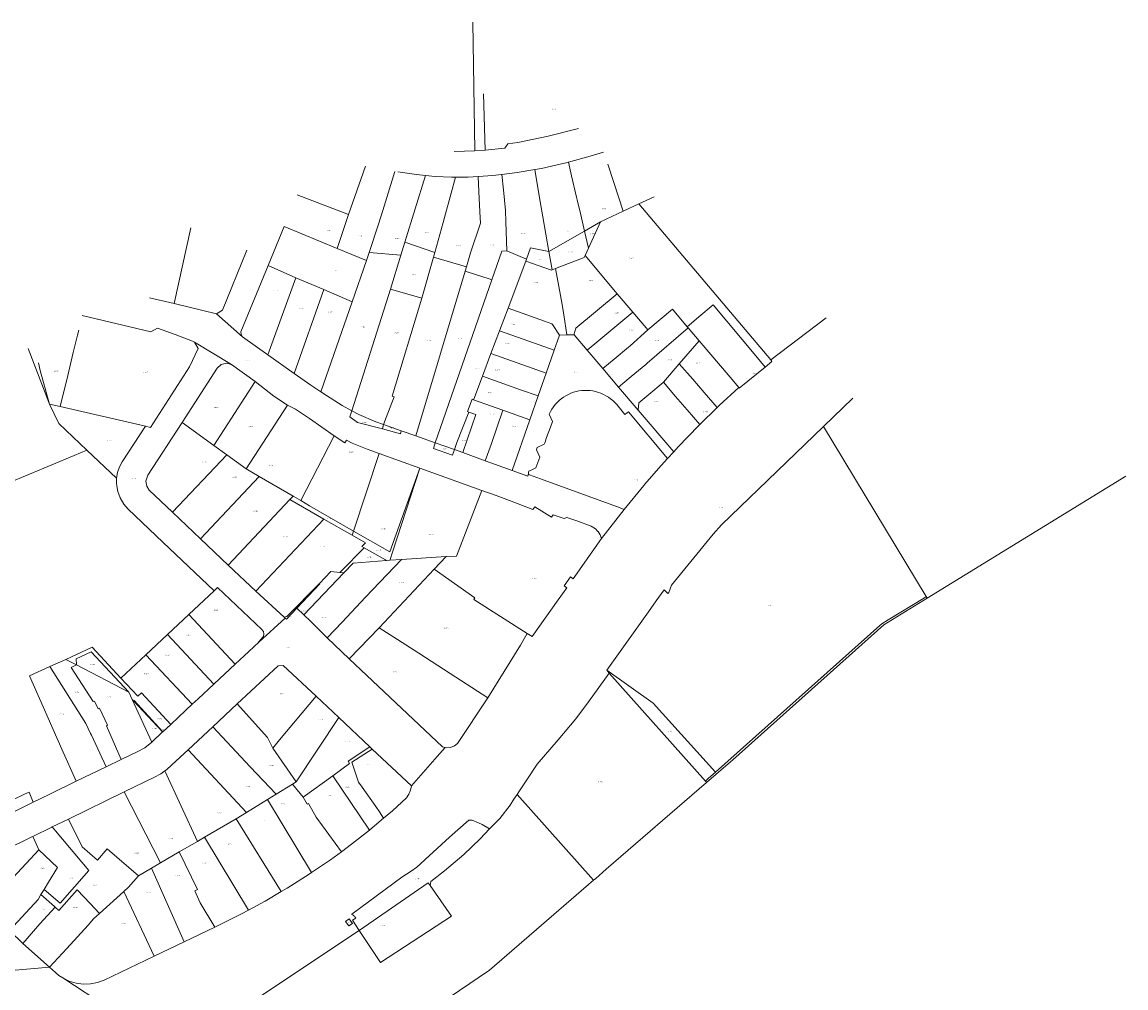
# Model space of a CAD drawing. Header units: metres. Extents: x 195273 to 196483, y 327142 to 328085.
# Tile 9 of 9: x 196050 to 196483, y 327706 to 328085. Entities that reach past the tile are written whole.
import ezdxf
from ezdxf.enums import TextEntityAlignment as Align
from ezdxf.lldxf.tags import DXFTag

# ---------------------------------------------------------------- set-up
doc = ezdxf.new("R2010")
doc.units = ezdxf.units.M
doc.layers.add('B-WE-KG-GRENS_PERCEEL-G', color=150, linetype='KG-PERCEEL', lineweight=9)
doc.layers.add('B-WE-KG-GRENS_PERCEEL-S', color=150, linetype='Continuous', lineweight=25)
doc.styles.add('NLCS-ISO', font='NLCS-ISO.ttf')
doc.styles.get("Standard").update_dxf_attribs({"font": 'arial.ttf'})
tags = doc.linetypes.add('KG-PERCEEL', pattern='A,5.5,-2,["P",Standard,S=1.8,R=0,X=-0.5,Y=-0.9],-2,5.5,-2,[5,NLCS.SHX,S=0.75,R=0,X=0,Y=0],-2', length=19).pattern_tags.tags
tags[6] = DXFTag(74, 10)

# ---------------------------------------------------------------- blocks, each defined once
blk = doc.blocks.new('SKG-PERCEELNUMMER-SO')
at = {"style": 'NLCS-ISO', "oblique": 10, "flags": 1}
for tag, p in [('GEMEENTECODE', (0, 2.6)), ('PERCEELGROOTTE', (0, -2.4))]:
    blk.add_attdef(tag, text='', height=1.8, dxfattribs=at).set_placement(p, align=Align.MIDDLE_CENTER)
at = {"style": 'NLCS-ISO', "oblique": 10}
blk.add_attdef('SECTIE', text='', height=1.8, dxfattribs=at).set_placement((-0.5, 0), align=Align.MIDDLE_RIGHT)
blk.add_attdef('PERCEELNUMMER', text='', height=1.8, dxfattribs=at).set_placement((0.5, 0), align=Align.MIDDLE_LEFT)

msp = doc.modelspace()

# ---------------------------------------------------------------- linework, layer by layer
at = {"layer": 'B-WE-KG-GRENS_PERCEEL-G', "flags": 128}
for points in [[(196227.4, 328034.857), (196226.624, 328085.297)], [(196230.802, 328057.107), (196231.387, 328035.087)], [(196256.218, 328040.579), (196268.068, 328043.617)], [(196239.145, 328035.896), (196240.312, 328037.6)], [(196240.312, 328037.6), (196244.237, 328038.103)], [(196244.237, 328038.103), (196256.218, 328040.579)], [(196227.4, 328034.857), (196219.295, 328034.547)], [(196231.387, 328035.087), (196227.4, 328034.857)], [(196239.145, 328035.896), (196231.387, 328035.087)], [(196264.118, 328030.389), (196272.595, 328032.665)], [(196272.595, 328032.665), (196277.918, 328034.288)], [(196177.777, 328009.811), (196184.509, 328028.845)], [(196250.937, 328027.452), (196253.603, 328027.905)], [(196253.603, 328027.905), (196263.139, 328030.126)], [(196263.139, 328030.126), (196264.08, 328030.379)], [(196264.08, 328030.379), (196264.118, 328030.389)], [(196264.118, 328030.389), (196265.369, 328025.036)], [(196279.583, 328029.565), (196281.872, 328022.38)], [(196191.307, 328011.414), (196196.001, 328026.731)], [(196197.198, 328026.503), (196204.497, 328025.466)], [(196199.986, 327998.981), (196207.981, 328025.135)], [(196204.497, 328025.466), (196207.981, 328025.135)], [(196207.981, 328025.135), (196211.837, 328024.769)], [(196211.837, 328024.769), (196218.276, 328024.438)], [(196218.163, 328018.145), (196219.867, 328024.444)], [(196218.276, 328024.438), (196219.867, 328024.444)], [(196219.867, 328024.444), (196220.272, 328024.446)], [(196220.272, 328024.446), (196224.723, 328024.463)], [(196224.723, 328024.463), (196228.638, 328024.733)], [(196228.638, 328024.733), (196228.759, 328024.742)], [(196228.942, 328018.822), (196228.638, 328024.733)], [(196228.759, 328024.742), (196234.403, 328025.132)], [(196234.403, 328025.132), (196237.844, 328025.542)], [(196237.844, 328025.542), (196238.007, 328025.561)], [(196238.007, 328025.561), (196244.037, 328026.28)], [(196238.007, 328025.561), (196238.676, 328019.433)], [(196244.037, 328026.28), (196250.874, 328027.441)], [(196250.874, 328027.441), (196250.937, 328027.452)], [(196250.874, 328027.441), (196251.835, 328021.9)], [(196265.369, 328025.036), (196267.33, 328016.641)], [(196238.676, 328019.433), (196239.436, 328011.34)], [(196251.835, 328021.9), (196253.309, 328013.398)], [(196281.872, 328022.38), (196285.607, 328011.071)], [(196157.665, 328017.573), (196177.777, 328009.811)], [(196215.518, 328008.666), (196218.163, 328018.145)], [(196229.353, 328010.838), (196228.942, 328018.822)], [(196267.33, 328016.641), (196267.578, 328015.58)], [(196267.578, 328015.58), (196268.95, 328009.708)], [(196291.754, 328013.942), (196297.747, 328016.742)], [(196189.595, 328006.027), (196191.307, 328011.414)], [(196229.626, 328006.445), (196229.353, 328010.838)], [(196239.436, 328011.34), (196239.576, 328006.972)], [(196253.309, 328013.398), (196254.084, 328008.925)], [(196276.707, 328006.913), (196285.607, 328011.071)], [(196285.607, 328011.071), (196291.754, 328013.942)], [(196291.754, 328013.942), (196343.492, 327952.779)], [(196173.351, 327996.527), (196177.777, 328009.811)], [(196214.935, 328006.701), (196211.674, 327994.896)], [(196214.935, 328006.701), (196215.518, 328008.666)], [(196229.626, 328006.445), (196225.728, 327994.78)], [(196239.576, 328006.972), (196239.935, 327995.577)], [(196254.084, 328008.925), (196256.437, 327995.357)], [(196268.95, 328009.708), (196270.437, 328003.338)], [(196276.707, 328006.913), (196270.437, 328003.338)], [(196272.003, 327996.635), (196276.707, 328006.913)], [(196109.347, 327974.877), (196115.996, 328004.569)], [(196146.248, 327989.793), (196152.568, 328005.17)], [(196152.568, 328005.17), (196173.351, 327996.527)], [(196185.871, 327994.93), (196189.595, 328006.027)], [(196270.437, 328003.338), (196256.437, 327995.357)], [(196270.437, 328003.338), (196272.003, 327996.635)], [(196198.412, 327993.836), (196199.986, 327998.981)], [(196199.986, 327998.981), (196211.674, 327994.896)], [(196128.404, 327972.258), (196137.979, 327995.773)], [(196184.831, 327991.831), (196173.351, 327996.527)], [(196184.831, 327991.831), (196185.871, 327994.93)], [(196198.412, 327993.836), (196185.871, 327994.93)], [(196194.298, 327980.479), (196198.412, 327993.836)], [(196211.156, 327993.034), (196211.674, 327994.896)], [(196224.089, 327989.269), (196225.728, 327994.78)], [(196238.008, 327995.469), (196234.106, 327984.236)], [(196238.008, 327995.469), (196239.935, 327995.577)], [(196239.935, 327995.577), (196247.693, 327992.24)], [(196249.293, 327996.809), (196247.693, 327992.24)], [(196256.437, 327995.357), (196249.293, 327996.809)], [(196256.437, 327995.357), (196257.7, 327988.07)], [(196270.324, 327992.966), (196270.678, 327993.74)], [(196270.678, 327993.74), (196272.003, 327996.635)], [(196270.678, 327993.74), (196283.287, 327978.752)], [(196146.248, 327989.793), (196135.545, 327963.75)], [(196146.248, 327989.793), (196157.198, 327985.018)], [(196179.292, 327975.611), (196184.831, 327991.831)], [(196206.606, 327976.985), (196211.156, 327993.034)], [(196211.156, 327993.034), (196224.089, 327989.269)], [(196223.589, 327987.604), (196224.089, 327989.269)], [(196247.411, 327991.494), (196240.443, 327973.063)], [(196247.693, 327992.24), (196247.411, 327991.494)], [(196247.411, 327991.494), (196257.516, 327987.999)], [(196259.011, 327988.579), (196270.324, 327992.966)], [(196146.191, 327954.747), (196157.198, 327985.018)], [(196157.198, 327985.018), (196168.181, 327980.39)], [(196204.173, 327922.947), (196223.589, 327987.604)], [(196224.428, 327987.335), (196223.589, 327987.604)], [(196224.428, 327987.335), (196233.026, 327984.582)], [(196233.026, 327984.582), (196234.106, 327984.236)], [(196257.516, 327987.999), (196257.7, 327988.07)], [(196257.7, 327988.07), (196259.011, 327988.579)], [(196259.011, 327988.579), (196261.604, 327974.545)], [(196156.457, 327947.47), (196168.181, 327980.39)], [(196168.181, 327980.39), (196179.292, 327975.611)], [(196179.152, 327932.841), (196194.298, 327980.479)], [(196194.298, 327980.479), (196206.606, 327976.985)], [(196234.106, 327984.236), (196211.876, 327920.239)], [(196109.347, 327974.877), (196099.781, 327977.182)], [(196195.012, 327938.546), (196206.606, 327976.985)], [(196267, 327965.247), (196283.287, 327978.752)], [(196283.287, 327978.752), (196289.397, 327971.488)], [(196126.074, 327970.845), (196109.347, 327974.877)], [(196126.074, 327970.845), (196128.404, 327972.258)], [(196166.919, 327940.323), (196179.292, 327975.611)], [(196240.443, 327973.063), (196237.105, 327964.232)], [(196257.62, 327966.97), (196254.71, 327967.992), (196240.443, 327973.063)], [(196261.604, 327974.545), (196262.361, 327970.453)], [(196271.433, 327956.608), (196275.989, 327960.376), (196289.397, 327971.488)], [(196289.397, 327971.488), (196295.256, 327964.523)], [(196295.256, 327964.523), (196304.946, 327972.68)], [(196304.946, 327972.68), (196310.739, 327965.777)], [(196316.062, 327970.365), (196320.165, 327973.792)], [(196320.165, 327973.792), (196320.933, 327974.433)], [(196320.933, 327974.433), (196337.61, 327954.371)], [(196073.355, 327970.152), (196100.282, 327963.825)], [(196136.162, 327961.857), (196126.074, 327970.845)], [(196262.361, 327970.453), (196263.45, 327962.563)], [(196310.739, 327965.777), (196316.062, 327970.365)], [(196343.492, 327952.779), (196365.27, 327969.289)], [(196069.836, 327955.694), (196071.462, 327962.474), (196071.943, 327964.425)], [(196100.282, 327963.825), (196102.916, 327965.191)], [(196102.916, 327965.191), (196109.825, 327962.814)], [(196109.825, 327962.814), (196116.624, 327960.14)], [(196135.545, 327963.75), (196135.679, 327962.74)], [(196237.105, 327964.232), (196233.71, 327955.252)], [(196258.546, 327956.553), (196250.83, 327959.321), (196237.105, 327964.232)], [(196257.82, 327966.677), (196257.62, 327966.97)], [(196260.66, 327962.551), (196257.82, 327966.677)], [(196266.236, 327962.574), (196267, 327965.247)], [(196288.372, 327958.317), (196295.256, 327964.523)], [(196295.062, 327951.526), (196311.112, 327965.338)], [(196310.739, 327965.777), (196311.112, 327965.338)], [(196311.112, 327965.338), (196315.383, 327960.303)], [(196116.624, 327960.14), (196117.337, 327959.795)], [(196117.337, 327959.795), (196118.835, 327957.235)], [(196117.337, 327959.795), (196131.94, 327950.94)], [(196136.162, 327961.857), (196135.679, 327962.74)], [(196146.191, 327954.747), (196136.162, 327961.857)], [(196258.546, 327956.553), (196259.837, 327960.215)], [(196259.837, 327960.215), (196260.66, 327962.551)], [(196260.66, 327962.551), (196263.45, 327962.563)], [(196263.45, 327962.563), (196266.236, 327962.574)], [(196266.236, 327962.574), (196266.348, 327962.585)], [(196266.348, 327962.585), (196271.433, 327956.608)], [(196307.631, 327951.266), (196315.383, 327960.303)], [(196315.383, 327960.303), (196327.553, 327945.956)], [(196060.484, 327935.481), (196052.054, 327957.206)], [(196069.836, 327955.694), (196067.62, 327946.668)], [(196118.835, 327957.235), (196115.455, 327950.03)], [(196156.457, 327947.47), (196146.191, 327954.747)], [(196233.71, 327955.252), (196230.365, 327946.404)], [(196248.078, 327950.237), (196233.71, 327955.252)], [(196255.384, 327947.58), (196258.546, 327956.553)], [(196271.433, 327956.608), (196277.597, 327949.363)], [(196288.372, 327958.317), (196287.724, 327957.775), (196282.056, 327953.088), (196277.597, 327949.363)], [(196337.61, 327954.371), (196341.282, 327949.954)], [(196056.872, 327948.691), (196056.18, 327951.6)], [(196115.455, 327950.03), (196100.064, 327926.313)], [(196131.94, 327950.94), (196129.93, 327951.53), (196127.88, 327951.02), (196126.33, 327949.49), (196112.592, 327928.294)], [(196131.94, 327950.94), (196141.24, 327944.34)], [(196255.384, 327947.58), (196248.078, 327950.237)], [(196295.062, 327951.526), (196294.432, 327951.01), (196288.775, 327946.279), (196283.763, 327942.116)], [(196301.419, 327944.024), (196307.631, 327951.266)], [(196307.631, 327951.266), (196312.895, 327945.175), (196317.381, 327939.975), (196322.47, 327934.082)], [(196331.165, 327941.697), (196341.282, 327949.954)], [(196341.282, 327949.954), (196343.976, 327952.196)], [(196343.976, 327952.196), (196343.492, 327952.779)], [(196059.219, 327940.18), (196056.872, 327948.691)], [(196067.62, 327946.668), (196064.637, 327934.519)], [(196163.015, 327942.892), (196156.457, 327947.47)], [(196230.365, 327946.404), (196226.965, 327937.409)], [(196252.231, 327938.635), (196245.336, 327941.097), (196230.365, 327946.404)], [(196252.231, 327938.635), (196255.384, 327947.58)], [(196277.597, 327949.363), (196283.763, 327942.116)], [(196327.553, 327945.956), (196330.931, 327941.973)], [(196124.955, 327919.273), (196141.24, 327944.34)], [(196141.24, 327944.34), (196148.566, 327938.56)], [(196166.919, 327940.323), (196163.015, 327942.892)], [(196283.763, 327942.116), (196291.444, 327933.09)], [(196295.665, 327939.258), (196301.359, 327943.954)], [(196301.359, 327943.954), (196301.419, 327944.024)], [(196315.643, 327927.46), (196310.663, 327933.251), (196306.151, 327938.434), (196301.419, 327944.024)], [(196323.334, 327934.92), (196330.931, 327941.973)], [(196330.931, 327941.973), (196331.165, 327941.697)], [(196060.484, 327935.481), (196059.219, 327940.18)], [(196148.566, 327938.56), (196153.83, 327935.09)], [(196169.166, 327938.844), (196166.919, 327940.323)], [(196175.348, 327934.884), (196169.166, 327938.844)], [(196192.556, 327930.132), (196195.696, 327938.359)], [(196195.012, 327938.546), (196195.696, 327938.359)], [(196224.996, 327932.321), (196224.54, 327932.482), (196226.305, 327937.331)], [(196226.859, 327937.136), (196226.305, 327937.331)], [(196226.965, 327937.409), (196226.859, 327937.136)], [(196238.38, 327933.092), (196226.859, 327937.136)], [(196248.955, 327929.339), (196252.231, 327938.635)], [(196283.055, 327935.233), (196282.317, 327936.046), (196281.525, 327936.806), (196280.682, 327937.509), (196279.792, 327938.152), (196278.86, 327938.731), (196277.89, 327939.244), (196276.886, 327939.689), (196275.854, 327940.063), (196274.799, 327940.365), (196273.725, 327940.592), (196272.638, 327940.744), (196271.543, 327940.821), (196270.445, 327940.821), (196269.35, 327940.745), (196268.263, 327940.594), (196267.189, 327940.367), (196266.133, 327940.066), (196265.101, 327939.693), (196264.097, 327939.249), (196263.127, 327938.736), (196262.194, 327938.157), (196261.304, 327937.515), (196260.461, 327936.812), (196259.668, 327936.053), (196258.93, 327935.24), (196258.25, 327934.378), (196257.632, 327933.472), (196257.078, 327932.524), (196256.591, 327931.54)], [(196291.724, 327935.955), (196295.665, 327939.258)], [(196364.2, 327926.661), (196375.663, 327937.78)], [(196064.637, 327934.519), (196060.484, 327935.481)], [(196064.196, 327927.817), (196060.484, 327935.481)], [(196098.155, 327926.755), (196064.637, 327934.519)], [(196137.63, 327910.01), (196153.83, 327935.09)], [(196153.83, 327935.09), (196156.974, 327933.504)], [(196156.974, 327933.504), (196162.518, 327929.766)], [(196179.152, 327932.841), (196175.348, 327934.884)], [(196178.391, 327930.474), (196179.152, 327932.841)], [(196179.152, 327932.841), (196181.817, 327931.41)], [(196231.503, 327913.225), (196233.79, 327919.661), (196238.38, 327933.092)], [(196248.955, 327929.339), (196238.38, 327933.092)], [(196283.055, 327935.233), (196286.312, 327931.388)], [(196291.444, 327933.09), (196291.724, 327935.955)], [(196291.444, 327933.09), (196305.433, 327916.737)], [(196315.643, 327927.46), (196322.47, 327934.082)], [(196322.47, 327934.082), (196323.334, 327934.92)], [(196108.74, 327893), (196099.58, 327901.66), (196098.62, 327903.23), (196098.32, 327905.26), (196099.05, 327907.56), (196112.592, 327928.294)], [(196112.592, 327928.294), (196124.955, 327919.273)], [(196162.518, 327929.766), (196172.176, 327923.012)], [(196181.35, 327928.229), (196178.391, 327930.474)], [(196191.093, 327925.723), (196181.35, 327928.229)], [(196181.817, 327931.41), (196188.533, 327928.444)], [(196188.533, 327928.444), (196191.512, 327927.397)], [(196191.512, 327927.397), (196192.556, 327930.132)], [(196224.996, 327932.321), (196220.358, 327920.333)], [(196227.737, 327931.355), (196222.654, 327916.42)], [(196227.737, 327931.355), (196224.996, 327932.321)], [(196241.991, 327909.438), (196248.955, 327929.339)], [(196256.591, 327931.54), (196257.811, 327928.657), (196257.028, 327926.452), (196255.562, 327922.311), (196255.297, 327921.563), (196255.078, 327920.942), (196254.812, 327920.193), (196254.637, 327919.698), (196251.873, 327918.388)], [(196286.312, 327931.388), (196286.941, 327931.926)], [(196286.941, 327931.926), (196287.018, 327931.835)], [(196287.635, 327932.362), (196287.018, 327931.835)], [(196287.635, 327932.362), (196303.052, 327914.168)], [(196075.185, 327917.4), (196064.196, 327927.817)], [(196098.155, 327926.755), (196089.031, 327912.744), (196087.926, 327910.789), (196087.141, 327908.607), (196086.758, 327906.429)], [(196100.064, 327926.313), (196098.155, 327926.755)], [(196191.512, 327927.397), (196191.093, 327925.723)], [(196198.237, 327923.802), (196191.093, 327925.723)], [(196198.532, 327924.929), (196191.512, 327927.397)], [(196198.532, 327924.929), (196198.237, 327923.802)], [(196204.173, 327922.947), (196198.532, 327924.929)], [(196307.156, 327918.644), (196315.096, 327926.93)], [(196315.096, 327926.93), (196315.643, 327927.46)], [(196324.17, 327888.105), (196364.2, 327926.661)], [(196364.2, 327926.661), (196404.529, 327859.939)], [(196159.073, 327897.596), (196172.176, 327923.012)], [(196172.176, 327923.012), (196176.344, 327920.249)], [(196176.344, 327920.249), (196177.055, 327921.242)], [(196177.055, 327921.242), (196179.288, 327920.135)], [(196179.288, 327920.135), (196185.165, 327917.771)], [(196211.876, 327920.239), (196204.173, 327922.947)], [(196211.116, 327918.038), (196211.876, 327920.239)], [(196211.876, 327920.239), (196219.414, 327917.59)], [(196220.358, 327920.333), (196219.414, 327917.59)], [(196008.653, 327889.628), (196070.15, 327915.298), (196075.185, 327917.4)], [(196086.758, 327906.429), (196075.185, 327917.4)], [(196130.073, 327915.532), (196108.74, 327893)], [(196130.073, 327915.532), (196124.955, 327919.273)], [(196137.63, 327910.01), (196130.073, 327915.532)], [(196179.796, 327885.64), (196189.834, 327916.089)], [(196185.165, 327917.771), (196189.834, 327916.089)], [(196189.834, 327916.089), (196205.788, 327910.342)], [(196218.686, 327915.474), (196211.116, 327918.038)], [(196219.414, 327917.59), (196218.686, 327915.474)], [(196219.414, 327917.59), (196222.654, 327916.42)], [(196222.654, 327916.42), (196231.503, 327913.225)], [(196251.54, 327917.447), (196252.859, 327914.676), (196251.346, 327910.403), (196250.323, 327909.918)], [(196251.54, 327917.447), (196251.873, 327918.388)], [(196303.052, 327914.168), (196305.433, 327916.737)], [(196305.433, 327916.737), (196307.156, 327918.644)], [(196231.503, 327913.225), (196241.991, 327909.438)], [(196298.574, 327909.173), (196300.526, 327911.413)], [(196300.526, 327911.413), (196303.052, 327914.168)], [(196119.732, 327882.563), (196142.742, 327907.05)], [(196142.742, 327907.05), (196137.63, 327910.01)], [(196156.08, 327899.329), (196142.742, 327907.05)], [(196205.788, 327910.342), (196194.1, 327877.489)], [(196195.04, 327877.39), (196205.788, 327910.342)], [(196205.788, 327910.342), (196230.083, 327901.59)], [(196241.991, 327909.438), (196248.183, 327907.202), (196248.357, 327907.813), (196248.785, 327907.658)], [(196248.443, 327908.703), (196248.394, 327908.472), (196248.407, 327908.237), (196248.48, 327908.013), (196248.609, 327907.815), (196248.785, 327907.658)], [(196248.443, 327908.703), (196248.58, 327909.089)], [(196250.323, 327909.918), (196248.58, 327909.089)], [(196248.785, 327907.658), (196253.121, 327906.084)], [(196294.081, 327904.016), (196298.574, 327909.173)], [(196482.884, 327907.156), (196404.902, 327859.322)], [(196086.798, 327905.452), (196086.758, 327906.429)], [(196086.798, 327905.452), (196086.828, 327904.409)], [(196086.828, 327904.409), (196086.858, 327903.387), (196087.297, 327901.142), (196088.175, 327898.743), (196089.621, 327896.205), (196091.315, 327894.193), (196104.961, 327881.236), (196125.061, 327862.168)], [(196253.121, 327906.084), (196284.478, 327894.7)], [(196286.02, 327894.14), (196293.712, 327903.573)], [(196293.712, 327903.573), (196294.081, 327904.016)], [(196130.65, 327872.22), (196154.804, 327897.969)], [(196154.804, 327897.969), (196156.08, 327899.329)], [(196168.12, 327890.36), (196154.804, 327897.969)], [(196159.073, 327897.596), (196156.08, 327899.329)], [(196230.083, 327901.59), (196220.235, 327875.852)], [(196230.083, 327901.59), (196235.718, 327899.56)], [(196235.718, 327899.56), (196240.933, 327897.587)], [(196162.555, 327895.586), (196159.073, 327897.596)], [(196179.796, 327885.64), (196162.555, 327895.586)], [(196240.933, 327897.587), (196250.168, 327894.084)], [(196250.168, 327894.084), (196250.924, 327895.089)], [(196250.924, 327895.089), (196257.511, 327891.054)], [(196286.02, 327894.14), (196277.143, 327882.682)], [(196284.478, 327894.7), (196286.02, 327894.14)], [(196108.74, 327893), (196119.732, 327882.563)], [(196141.388, 327862.057), (196168.12, 327890.36)], [(196168.12, 327890.36), (196179.25, 327884.08)], [(196275.698, 327885.477), (196274.697, 327886.531), (196273.036, 327887.606), (196267.381, 327889.621), (196263.447, 327890.977), (196262.463, 327890.517), (196258.174, 327892.004), (196257.511, 327891.054)], [(196179.25, 327884.08), (196179.796, 327885.64)], [(196194.1, 327877.489), (196179.796, 327885.64)], [(196277.143, 327882.682), (196276.539, 327884.21), (196275.724, 327885.45), (196275.698, 327885.477)], [(196320.894, 327884.469), (196324.17, 327888.105)], [(196119.732, 327882.563), (196130.65, 327872.22)], [(196183.95, 327879.12), (196183.05, 327879.63), (196184.505, 327881.075), (196179.25, 327884.08)], [(196249.874, 327844.265), (196260.11, 327858.645), (196263.514, 327863.428), (196262.434, 327864.153), (196264.97, 327867.638), (196265.963, 327866.967), (196272.141, 327875.659), (196277.143, 327882.682)], [(196304.559, 327864.381), (196320.894, 327884.469)], [(196174.94, 327869.94), (196183.95, 327879.12)], [(196183.95, 327879.12), (196192.32, 327874.34)], [(196194.112, 327874.445), (196195.04, 327877.39)], [(196130.65, 327872.22), (196141.388, 327862.057)], [(196179.674, 327873.055), (196175.976, 327869.213)], [(196179.674, 327873.055), (196192.707, 327874.117)], [(196184.474, 327859.66), (196198.617, 327874.546)], [(196192.32, 327874.34), (196192.707, 327874.117)], [(196192.707, 327874.117), (196194.066, 327874.261)], [(196194.066, 327874.261), (196198.617, 327874.546)], [(196194.112, 327874.445), (196194.066, 327874.261)], [(196198.617, 327874.546), (196216.183, 327875.607)], [(196211.468, 327870.726), (196216.183, 327875.607)], [(196216.183, 327875.607), (196220.235, 327875.852)], [(196160.261, 327852.793), (196175.976, 327869.213)], [(196166.375, 327865.11), (196170.913, 327869.833)], [(196174.414, 327869.404), (196170.913, 327869.833)], [(196174.94, 327869.94), (196174.414, 327869.404)], [(196175.976, 327869.213), (196174.414, 327869.404)], [(196189.843, 327847.719), (196211.468, 327870.726)], [(196227.426, 327859.405), (196211.468, 327870.726)], [(196125.061, 327862.168), (196126.444, 327863.462)], [(196126.444, 327863.462), (196143.785, 327847.038)], [(196166.568, 327864.935), (196157.532, 327855.365)], [(196162.896, 327861.562), (196166.375, 327865.11)], [(196166.568, 327864.935), (196166.375, 327865.11)], [(196303.493, 327861.612), (196304.559, 327864.381)], [(196115.127, 327852.872), (196125.061, 327862.168)], [(196141.388, 327862.057), (196152.616, 327851.827)], [(196157.161, 327855.715), (196162.896, 327861.562)], [(196175.265, 327849.935), (196184.474, 327859.66)], [(196227.426, 327859.405), (196226.989, 327858.755)], [(196298.567, 327858.252), (196301.689, 327862.556)], [(196301.689, 327862.556), (196303.109, 327861.146)], [(196303.109, 327861.146), (196303.493, 327861.612)], [(196403.836, 327859.516), (196389.551, 327850.806), (196387.112, 327849.284), (196386.289, 327848.551), (196321.847, 327791.105)], [(196387.836, 327848.896), (196404.902, 327859.322)], [(196403.836, 327859.516), (196404.529, 327859.939)], [(196404.529, 327859.939), (196404.902, 327859.322)], [(196157.532, 327855.365), (196153.463, 327851.056)], [(196153.681, 327852.167), (196157.161, 327855.715)], [(196157.532, 327855.365), (196160.261, 327852.793)], [(196226.989, 327858.755), (196247.895, 327845.519)], [(196295.547, 327853.96), (196298.567, 327858.252)], [(196106.731, 327845.015), (196115.127, 327852.872)], [(196133.318, 327833.387), (196115.127, 327852.872)], [(196142.623, 327842.018), (196152.965, 327851.51)], [(196152.616, 327851.827), (196153.681, 327852.167)], [(196152.616, 327851.827), (196152.965, 327851.51)], [(196152.965, 327851.51), (196153.463, 327851.056)], [(196160.261, 327852.793), (196162.973, 327850.236)], [(196162.973, 327850.236), (196169.387, 327843.747)], [(196279.181, 327831.036), (196295.547, 327853.96)], [(196143.785, 327847.038), (196144.436, 327846.21)], [(196144.436, 327846.21), (196144.597, 327845.143)], [(196169.387, 327843.747), (196175.265, 327849.935)], [(196178.125, 327835.507), (196189.843, 327847.719)], [(196189.843, 327847.719), (196197.057, 327843.153)], [(196328.663, 327795.957), (196387.836, 327848.896)], [(196098.322, 327837.147), (196106.731, 327845.015)], [(196124.916, 327825.536), (196106.731, 327845.015)], [(196138.751, 327838.464), (196142.623, 327842.018)], [(196143.411, 327843.094), (196142.544, 327842.102)], [(196142.544, 327842.102), (196142.623, 327842.018)], [(196144.131, 327843.909), (196143.411, 327843.094)], [(196144.398, 327844.298), (196144.131, 327843.909)], [(196144.597, 327845.143), (196144.398, 327844.298)], [(196169.387, 327843.747), (196178.125, 327835.507)], [(196197.057, 327843.153), (196205.455, 327837.705)], [(196245.293, 327840.949), (196247.895, 327845.519)], [(196247.895, 327845.519), (196249.874, 327844.265)], [(196077.214, 327840.094), (196066.844, 327835.323)], [(196071.001, 327835.582), (196076.833, 327838.258)], [(196076.833, 327838.258), (196091.664, 327822.405)], [(196077.214, 327840.094), (196088.508, 327827.964)], [(196133.318, 327833.387), (196138.751, 327838.464)], [(196205.455, 327837.705), (196217.715, 327829.815)], [(196232.543, 327820.239), (196245.293, 327840.949)], [(196060.596, 327832.489), (196066.844, 327835.323)], [(196066.844, 327835.323), (196071.11, 327833.115)], [(196068.997, 327832.123), (196071.11, 327833.115)], [(196071.11, 327833.115), (196071.001, 327835.582)], [(196071.11, 327833.115), (196091.664, 327822.405)], [(196088.508, 327827.964), (196098.322, 327837.147)], [(196116.515, 327817.712), (196098.322, 327837.147)], [(196125.155, 327825.759), (196133.318, 327833.387)], [(196152.225, 327832.979), (196150.246, 327832.761)], [(196165.126, 327820.84), (196152.225, 327832.979)], [(196214.745, 327800.971), (196178.125, 327835.507)], [(196052.633, 327828.81), (196060.596, 327832.489)], [(196065.385, 327800.035), (196052.633, 327828.81)], [(196060.596, 327832.489), (196074.75, 327810.21)], [(196077.627, 327818.842), (196068.997, 327832.123)], [(196150.246, 327832.761), (196134.189, 327817.813)], [(196217.715, 327829.815), (196232.543, 327820.239)], [(196244.016, 327782.349), (196244.647, 327783.295), (196247.801, 327788.022), (196251.908, 327794.176), (196260.065, 327803.764), (196266.972, 327812.041), (196271.962, 327818.716), (196280.107, 327829.934)], [(196280.107, 327829.934), (196279.181, 327831.036)], [(196279.181, 327831.036), (196297.361, 327818.176), (196321.847, 327791.105)], [(196280.107, 327829.934), (196317.858, 327787.549)], [(196095.151, 327820.891), (196088.508, 327827.964)], [(196118.841, 327819.885), (196124.916, 327825.536)], [(196124.916, 327825.536), (196125.155, 327825.759)], [(196091.664, 327822.405), (196092.958, 327819.609)], [(196096.525, 327822.199), (196095.151, 327820.891)], [(196108.082, 327809.832), (196096.525, 327822.199)], [(196116.515, 327817.712), (196118.841, 327819.885)], [(196150.695, 327803.723), (196165.126, 327820.84)], [(196173.97, 327812.518), (196165.126, 327820.84)], [(196232.543, 327820.239), (196220.631, 327802.324)], [(196078.082, 327818.923), (196077.627, 327818.842)], [(196079.551, 327815.96), (196078.082, 327818.923)], [(196080.043, 327816.193), (196079.551, 327815.96)], [(196083.31, 327809.473), (196080.043, 327816.193)], [(196092.958, 327819.609), (196100.633, 327802.869)], [(196092.958, 327819.609), (196093.471, 327819.058)], [(196093.644, 327819.22), (196093.471, 327819.058)], [(196093.471, 327819.058), (196104.87, 327806.83)], [(196105.005, 327806.956), (196100.7, 327811.591), (196093.644, 327819.22)], [(196111.144, 327812.694), (196116.515, 327817.712)], [(196134.189, 327817.813), (196124.596, 327808.883)], [(196134.189, 327817.813), (196146, 327804.692)], [(196108.082, 327809.832), (196111.144, 327812.694)], [(196157.282, 327787.264), (196173.97, 327812.518)], [(196186.247, 327800.967), (196173.97, 327812.518)], [(196074.75, 327810.21), (196076.621, 327806.215)], [(196082.889, 327809.275), (196083.31, 327809.473)], [(196088.56, 327796.021), (196082.889, 327809.275)], [(196104.87, 327806.83), (196105.005, 327806.956)], [(196105.005, 327806.956), (196108.082, 327809.832)], [(196124.596, 327808.883), (196114.838, 327799.799)], [(196124.596, 327808.883), (196139.22, 327793.136)], [(196076.621, 327806.215), (196076.911, 327805.571)], [(196076.911, 327805.571), (196082.678, 327793.172)], [(196097.873, 327800.665), (196100.633, 327802.869)], [(196100.633, 327802.869), (196104.87, 327806.83)], [(196148.139, 327800.438), (196146, 327804.692)], [(196148.139, 327800.438), (196150.695, 327803.723)], [(196065.385, 327800.035), (196070.983, 327787.506)], [(196088.56, 327796.021), (196094.837, 327799.062)], [(196094.837, 327799.062), (196097.873, 327800.665)], [(196114.838, 327799.799), (196108.488, 327793.888)], [(196114.838, 327799.799), (196137.831, 327775.312)], [(196148.139, 327800.438), (196157.282, 327787.264)], [(196177.694, 327795.378), (196186.247, 327800.967)], [(196187.168, 327800.1), (196179.119, 327795.06)], [(196187.168, 327800.1), (196186.247, 327800.967)], [(196202.476, 327785.696), (196187.168, 327800.1)], [(196215.787, 327800.757), (196212.612, 327797.164)], [(196215.787, 327800.757), (196214.745, 327800.971)], [(196216.302, 327800.651), (196215.787, 327800.757)], [(196217.887, 327800.783), (196216.302, 327800.651)], [(196219.37, 327801.356), (196217.887, 327800.783)], [(196220.631, 327802.324), (196219.37, 327801.356)], [(196082.678, 327793.172), (196088.56, 327796.021)], [(196108.488, 327793.888), (196106.418, 327792.047)], [(196171.721, 327789.685), (196178.214, 327794.521)], [(196178.214, 327794.521), (196177.694, 327795.378)], [(196179.119, 327795.06), (196181.768, 327787.105)], [(196212.612, 327797.164), (196202.476, 327785.696)], [(196328.663, 327795.957), (196318.323, 327787.027)], [(196070.983, 327787.506), (196082.678, 327793.172)], [(196104.146, 327790.462), (196101.704, 327789.155)], [(196105.689, 327791.538), (196104.146, 327790.462)], [(196106.418, 327792.047), (196105.689, 327791.538)], [(196105.689, 327791.538), (196118.531, 327763.937)], [(196139.22, 327793.136), (196149.4, 327782.435)], [(196160.071, 327781.257), (196171.721, 327789.685)], [(196171.721, 327789.685), (196186.009, 327768.307)], [(196321.847, 327791.105), (196318.974, 327788.544)], [(196052.456, 327783.282), (196050.645, 327782.415), (196046.312, 327780.339), (196044.126, 327785.378), (196038.324, 327783.12), (196033.489, 327781.687), (196030.791, 327781.293), (196028.299, 327781.225), (196025.701, 327781.34), (196023.07, 327781.628), (196022.61, 327781.782)], [(196060.657, 327782.504), (196070.983, 327787.506)], [(196101.704, 327789.155), (196089.751, 327783.325)], [(196149.4, 327782.435), (196155.776, 327786.345)], [(196155.776, 327786.345), (196157.282, 327787.264)], [(196155.776, 327786.345), (196160.071, 327781.257)], [(196181.768, 327787.105), (196183.159, 327785.228)], [(196183.159, 327785.228), (196188.519, 327777.576)], [(196202.185, 327783.997), (196202.476, 327785.696)], [(196318.323, 327787.027), (196278.98, 327753.017), (196274.818, 327749.419), (196273.986, 327748.699)], [(196318.974, 327788.544), (196317.858, 327787.549)], [(196317.858, 327787.549), (196318.323, 327787.027)], [(196054.135, 327779.28), (196052.456, 327783.282)], [(196054.135, 327779.28), (196060.365, 327782.363)], [(196060.365, 327782.363), (196060.657, 327782.504)], [(196089.751, 327783.325), (196067.91, 327772.673)], [(196104.038, 327755.524), (196089.751, 327783.325)], [(196146.025, 327780.357), (196149.4, 327782.435)], [(196161.657, 327778.517), (196160.071, 327781.257)], [(196195.049, 327775.912), (196200.525, 327781.002)], [(196200.525, 327781.002), (196201.524, 327782.406)], [(196201.524, 327782.406), (196202.185, 327783.997)], [(196233.094, 327768.799), (196235.715, 327771.46), (196237.165, 327772.933), (196241.193, 327778.169), (196242.744, 327780.444), (196244.016, 327782.349)], [(196244.016, 327782.349), (196273.986, 327748.699)], [(196026.619, 327765.669), (196054.135, 327779.28)], [(196146.025, 327780.357), (196137.831, 327775.312)], [(196146.025, 327780.357), (196163.322, 327751.678)], [(196161.657, 327778.517), (196162.135, 327778.844)], [(196162.135, 327778.844), (196165.189, 327773.451)], [(196188.519, 327777.576), (196189.971, 327775.487)], [(196067.91, 327772.673), (196061.544, 327769.568)], [(196067.91, 327772.673), (196073.275, 327761.781)], [(196121.337, 327765.549), (196133.741, 327772.822)], [(196133.741, 327772.822), (196137.831, 327775.312)], [(196133.741, 327772.822), (196151.454, 327744.208)], [(196165.189, 327773.451), (196175.004, 327759.831)], [(196187.163, 327769.219), (196191.608, 327772.992)], [(196189.971, 327775.487), (196191.608, 327772.992)], [(196191.608, 327772.992), (196195.049, 327775.912)], [(196217.502, 327765.611), (196225.05, 327772.277)], [(196225.05, 327772.277), (196226.38, 327772.306)], [(196226.38, 327772.306), (196228.845, 327771.196)], [(196061.421, 327769.508), (196053.917, 327765.848)], [(196061.544, 327769.568), (196061.421, 327769.508)], [(196062.809, 327768.064), (196061.544, 327769.568)], [(196075.943, 327752.441), (196062.809, 327768.064)], [(196179.048, 327762.804), (196186.009, 327768.307)], [(196186.009, 327768.307), (196187.163, 327769.219)], [(196228.845, 327771.196), (196230.292, 327770.508)], [(196229.523, 327764.86), (196233.094, 327768.799)], [(196230.292, 327770.508), (196233.094, 327768.799)], [(196053.59, 327765.689), (196033.074, 327755.683)], [(196053.917, 327765.848), (196053.59, 327765.689)], [(196053.917, 327765.848), (196054.727, 327764.093)], [(196054.727, 327764.093), (196056.335, 327760.61)], [(196111.325, 327759.783), (196118.531, 327763.937)], [(196121.337, 327765.549), (196118.531, 327763.937)], [(196121.337, 327765.549), (196138.637, 327736.961)], [(196204.581, 327753.856), (196217.502, 327765.611)], [(196223.138, 327758.714), (196229.523, 327764.86)], [(196046.211, 327749.705), (196056.335, 327760.61)], [(196056.335, 327760.61), (196063.651, 327753.708)], [(196073.275, 327761.781), (196079.302, 327756.589)], [(196079.302, 327756.589), (196083.179, 327761.012)], [(196083.179, 327761.012), (196095.402, 327750.385)], [(196111.325, 327759.783), (196104.038, 327755.524)], [(196111.325, 327759.783), (196118.522, 327745.075)], [(196170.715, 327756.676), (196175.004, 327759.831)], [(196175.004, 327759.831), (196179.048, 327762.804)], [(196100.536, 327753.455), (196104.038, 327755.524)], [(196163.322, 327751.678), (196170.715, 327756.676)], [(196215.434, 327752.404), (196223.138, 327758.714)], [(196063.651, 327753.708), (196060.082, 327747.874)], [(196064.681, 327739.667), (196075.943, 327752.441)], [(196095.402, 327750.385), (196100.536, 327753.455)], [(196100.536, 327753.455), (196113.373, 327724.497)], [(196153.805, 327745.604), (196162.342, 327751.016)], [(196162.342, 327751.016), (196163.322, 327751.678)], [(196198.715, 327749.909), (196202.457, 327752.285)], [(196202.457, 327752.285), (196204.581, 327753.856)], [(196210.123, 327748.23), (196215.434, 327752.404)], [(196060.082, 327747.874), (196058.327, 327745.007)], [(196091.539, 327745.937), (196095.402, 327750.385)], [(196273.986, 327748.699), (196233.098, 327713.354), (196174.62, 327673.742), (196173.281, 327672.545), (196168.971, 327669.676), (196178.05, 327650.855), (196174.179, 327633.284), (196179.684, 327622.181), (196146.342, 327604.709)], [(196179.103, 327735.319), (196198.715, 327749.909)], [(196209.121, 327747.616), (196181.955, 327728.953)], [(196209.121, 327747.616), (196209.819, 327746.633)], [(196209.819, 327746.633), (196210.123, 327748.23)], [(196218.223, 327734.604), (196209.819, 327746.633)], [(196055.974, 327741.121), (196057.148, 327743.062)], [(196058.327, 327745.007), (196057.148, 327743.062)], [(196062.401, 327738.395), (196057.148, 327743.062)], [(196058.327, 327745.007), (196064.681, 327739.667)], [(196064.119, 327736.869), (196071.333, 327744.981)], [(196071.333, 327744.981), (196076.459, 327739.587)], [(196080.105, 327735.66), (196089.687, 327744.285)], [(196089.687, 327744.285), (196091.539, 327745.937)], [(196089.687, 327744.285), (196101.556, 327718.864)], [(196118.522, 327745.075), (196117.543, 327744.528)], [(196117.543, 327744.528), (196119.659, 327739.844)], [(196145.114, 327740.445), (196151.454, 327744.208)], [(196151.454, 327744.208), (196153.805, 327745.604)], [(196044.735, 327728.904), (196055.974, 327741.121)], [(196056.674, 327731.554), (196062.754, 327738.081)], [(196062.754, 327738.081), (196062.401, 327738.395)], [(196062.754, 327738.081), (196064.119, 327736.869)], [(196080.105, 327735.66), (196076.459, 327739.587)], [(196119.659, 327739.844), (196125.405, 327730.233)], [(196138.637, 327736.961), (196145.114, 327740.445)], [(196075.611, 327731.051), (196077.785, 327733.572)], [(196077.785, 327733.572), (196080.105, 327735.66)], [(196125.405, 327730.233), (196135.862, 327735.468)], [(196135.862, 327735.468), (196138.637, 327736.961)], [(196179.173, 327735.281), (196179.103, 327735.319)], [(196179.383, 327735.153), (196179.173, 327735.281)], [(196179.586, 327735.015), (196179.383, 327735.153)], [(196179.388, 327732.968), (196180.67, 327733.838)], [(196179.782, 327734.867), (196179.586, 327735.015)], [(196179.97, 327734.708), (196179.782, 327734.867)], [(196180.146, 327734.536), (196179.97, 327734.708)], [(196180.31, 327734.352), (196180.146, 327734.536)], [(196180.461, 327734.158), (196180.31, 327734.352)], [(196180.599, 327733.954), (196180.461, 327734.158)], [(196180.67, 327733.838), (196180.599, 327733.954)], [(196190.392, 327716.461), (196218.223, 327734.604)], [(196044.735, 327728.904), (196049.972, 327723.929)], [(196049.972, 327723.929), (196056.674, 327731.554)], [(196067.308, 327721.967), (196075.611, 327731.051)], [(196113.373, 327724.497), (196125.405, 327730.233)], [(196140.951, 327701.692), (196181.955, 327728.953)], [(196181.955, 327728.953), (196179.388, 327732.968)], [(196181.955, 327728.953), (196190.392, 327716.461)], [(196049.972, 327723.929), (196060.532, 327714.54)], [(196060.532, 327714.54), (196067.308, 327721.967)], [(196101.556, 327718.864), (196113.373, 327724.497)], [(196081.991, 327709.536), (196101.556, 327718.864)], [(196036.42, 327712.436), (196060.532, 327714.54)], [(196060.532, 327714.54), (196062.775, 327712.464)], [(196062.775, 327712.464), (196064.178, 327711.296)], [(196064.178, 327711.296), (196065.73, 327710.336)], [(196119.422, 327675.087), (196065.73, 327710.336)], [(196065.73, 327710.336), (196068.265, 327709.1)], [(196068.265, 327709.1), (196070.965, 327708.288)], [(196070.965, 327708.288), (196073.761, 327707.922)], [(196073.761, 327707.922), (196076.58, 327708.012)], [(196076.58, 327708.012), (196079.347, 327708.554)], [(196079.347, 327708.554), (196081.991, 327709.536)]]:
    msp.add_lwpolyline(points, dxfattribs=at)
msp.add_lwpolyline([(196176.639, 327732.534), (196177.905, 327730.734), (196179.377, 327731.77), (196178.111, 327733.569)], close=True, dxfattribs=at)

# ---------------------------------------------------------------- block references
at = {"layer": 'B-WE-KG-GRENS_PERCEEL-S', "xscale": 0.2, "yscale": 0.2, "zscale": 0.2}
for p, values in [((196258.01, 328051.128), {'PERCEELNUMMER': '6431', 'SECTIE': 'B'}), ((196277.635, 328012.009), {'PERCEELNUMMER': '3262', 'SECTIE': 'B'}), ((196169.797, 328003.591), {'PERCEELNUMMER': '4153', 'SECTIE': 'B'}), ((196208.166, 328002.783), {'PERCEELNUMMER': '3444', 'SECTIE': 'B'}), ((196245.881, 328002.375), {'PERCEELNUMMER': '3931', 'SECTIE': 'B'}), ((196263.086, 328003.341), {'PERCEELNUMMER': '3261', 'SECTIE': 'B'}), ((196273.16, 328002.221), {'PERCEELNUMMER': '6739', 'SECTIE': 'B'}), ((196181.863, 328001.287), {'PERCEELNUMMER': '6256', 'SECTIE': 'B'}), ((196196.584, 328000.38), {'PERCEELNUMMER': '3256', 'SECTIE': 'B'}), ((196220.68, 327997.659), {'PERCEELNUMMER': '3257', 'SECTIE': 'B'}), ((196233.662, 327997.861), {'PERCEELNUMMER': '6679', 'SECTIE': 'B'}), ((196264.602, 327995.219), {'PERCEELNUMMER': '6738', 'SECTIE': 'B'}), ((196252.542, 327992.107), {'PERCEELNUMMER': '6737', 'SECTIE': 'B'}), ((196288.557, 327992.695), {'PERCEELNUMMER': '6434', 'SECTIE': 'B'}), ((196173.055, 327987.795), {'PERCEELNUMMER': '6255', 'SECTIE': 'B'}), ((196202.958, 327986.344), {'PERCEELNUMMER': '4012', 'SECTIE': 'B'}), ((196250.791, 327983.159), {'PERCEELNUMMER': '6728', 'SECTIE': 'B'}), ((196272.577, 327983.937), {'PERCEELNUMMER': '6729', 'SECTIE': 'B'}), ((196148.847, 327979.816), {'PERCEELNUMMER': '3254', 'SECTIE': 'B'}), ((196158.812, 327973.125), {'PERCEELNUMMER': '3335', 'SECTIE': 'B'}), ((196170.339, 327971.675), {'PERCEELNUMMER': '6257', 'SECTIE': 'B'}), ((196282.691, 327971.099), {'PERCEELNUMMER': '6730', 'SECTIE': 'B'}), ((196183.04, 327965.712), {'PERCEELNUMMER': '3104', 'SECTIE': 'B'}), ((196196.349, 327963.374), {'PERCEELNUMMER': '4013', 'SECTIE': 'B'}), ((196242.233, 327966.82), {'PERCEELNUMMER': '6727', 'SECTIE': 'B'}), ((196288.526, 327964.486), {'PERCEELNUMMER': '6731', 'SECTIE': 'B'}), ((196209.04, 327960.476), {'PERCEELNUMMER': '3106', 'SECTIE': 'B'}), ((196221.23, 327961.104), {'PERCEELNUMMER': '6680', 'SECTIE': 'B'}), ((196239.704, 327959.234), {'PERCEELNUMMER': '6726', 'SECTIE': 'B'}), ((196298.446, 327960.401), {'PERCEELNUMMER': '6732', 'SECTIE': 'B'}), ((196137.882, 327952.605), {'PERCEELNUMMER': '6951', 'SECTIE': 'B'}), ((196303.504, 327952.815), {'PERCEELNUMMER': '6733', 'SECTIE': 'B'}), ((196314.591, 327951.648), {'PERCEELNUMMER': '6736', 'SECTIE': 'B'}), ((196062.658, 327948.338), {'PERCEELNUMMER': '6874', 'SECTIE': 'B'}), ((196097.855, 327947.985), {'PERCEELNUMMER': '6873', 'SECTIE': 'B'}), ((196227.884, 327949.351), {'PERCEELNUMMER': '6770', 'SECTIE': 'B'}), ((196235.814, 327948.731), {'PERCEELNUMMER': '6725', 'SECTIE': 'B'}), ((196266.868, 327948.153), {'PERCEELNUMMER': '6774', 'SECTIE': 'B'}), ((196336.519, 327947.625), {'PERCEELNUMMER': '6433', 'SECTIE': 'B'}), ((196233.091, 327939.978), {'PERCEELNUMMER': '6724', 'SECTIE': 'B'}), ((196125.432, 327934.106), {'PERCEELNUMMER': '6693', 'SECTIE': 'B'}), ((196298.252, 327936.477), {'PERCEELNUMMER': '6734', 'SECTIE': 'B'}), ((196317.504, 327932.383), {'PERCEELNUMMER': '6735', 'SECTIE': 'B'}), ((196183.574, 327928.314), {'PERCEELNUMMER': '4804', 'SECTIE': 'B'}), ((196233.775, 327931.679), {'PERCEELNUMMER': '6772', 'SECTIE': 'B'}), ((196138.986, 327926.69), {'PERCEELNUMMER': '6692', 'SECTIE': 'B'}), ((196194.344, 327926.096), {'PERCEELNUMMER': '4805', 'SECTIE': 'B'}), ((196242.353, 327926.822), {'PERCEELNUMMER': '6773', 'SECTIE': 'B'}), ((196083.711, 327921.239), {'PERCEELNUMMER': '6924', 'SECTIE': 'B'}), ((196222.821, 327921.138), {'PERCEELNUMMER': '6771', 'SECTIE': 'B'}), ((196178.398, 327916.569), {'PERCEELNUMMER': '6677', 'SECTIE': 'B'}), ((196215.248, 327917.861), {'PERCEELNUMMER': '4806', 'SECTIE': 'B'}), ((196120.735, 327912.755), {'PERCEELNUMMER': '6694', 'SECTIE': 'B'}), ((196147.047, 327911.394), {'PERCEELNUMMER': '6461', 'SECTIE': 'B'}), ((196093.313, 327906.326), {'PERCEELNUMMER': '6986', 'SECTIE': 'B'}), ((196132.649, 327906.797), {'PERCEELNUMMER': '6695', 'SECTIE': 'B'}), ((196290.171, 327905.576), {'PERCEELNUMMER': '6672', 'SECTIE': 'B'}), ((196140.776, 327893.446), {'PERCEELNUMMER': '6696', 'SECTIE': 'B'}), ((196323.659, 327894.943), {'PERCEELNUMMER': '7398', 'SECTIE': 'B'}), ((196169.831, 327890.505), {'PERCEELNUMMER': '6702', 'SECTIE': 'B'}), ((196191, 327886.533), {'PERCEELNUMMER': '6486', 'SECTIE': 'B'}), ((196152.539, 327883.473), {'PERCEELNUMMER': '6697', 'SECTIE': 'B'}), ((196209.944, 327884.262), {'PERCEELNUMMER': '6950', 'SECTIE': 'B'}), ((196167.335, 327879.649), {'PERCEELNUMMER': '6698', 'SECTIE': 'B'}), ((196189.296, 327878.194), {'PERCEELNUMMER': '6700', 'SECTIE': 'B'}), ((196185.501, 327875.418), {'PERCEELNUMMER': '6699', 'SECTIE': 'B'}), ((196198.203, 327865.464), {'PERCEELNUMMER': '2666', 'SECTIE': 'B'}), ((196250.391, 327867.061), {'PERCEELNUMMER': '6949', 'SECTIE': 'B'}), ((196125.404, 327854.591), {'PERCEELNUMMER': '6981', 'SECTIE': 'B'}), ((196159.825, 327854.381), {'PERCEELNUMMER': '6781', 'SECTIE': 'B'}), ((196342.65, 327856.513), {'PERCEELNUMMER': '7592', 'SECTIE': 'B'}), ((196154.296, 327852.296), {'PERCEELNUMMER': '6780', 'SECTIE': 'B'}), ((196167.886, 327851.74), {'PERCEELNUMMER': '2498', 'SECTIE': 'B'}), ((196215.827, 327847.541), {'PERCEELNUMMER': '6526', 'SECTIE': 'B'}), ((196114.67, 327844.855), {'PERCEELNUMMER': '6980', 'SECTIE': 'B'}), ((196106.183, 327836.992), {'PERCEELNUMMER': '6979', 'SECTIE': 'B'}), ((196153.787, 327840.052), {'PERCEELNUMMER': '6782', 'SECTIE': 'B'}), ((196076.934, 327833.342), {'PERCEELNUMMER': '6882', 'SECTIE': 'B'}), ((196098.071, 327829.628), {'PERCEELNUMMER': '6978', 'SECTIE': 'B'}), ((196195.725, 327830.414), {'PERCEELNUMMER': '2810', 'SECTIE': 'B'}), ((196364.19, 327828.355), {'PERCEELNUMMER': '7074', 'SECTIE': 'B'}), ((196070.826, 327822.501), {'PERCEELNUMMER': '6362', 'SECTIE': 'B'}), ((196083.35, 327820.578), {'PERCEELNUMMER': '6363', 'SECTIE': 'B'}), ((196151.313, 327821.797), {'PERCEELNUMMER': '3777', 'SECTIE': 'B'}), ((196064.912, 327813.782), {'PERCEELNUMMER': '3893', 'SECTIE': 'B'}), ((196103.346, 327811.968), {'PERCEELNUMMER': '6954', 'SECTIE': 'B'}), ((196166.41, 327811.8), {'PERCEELNUMMER': '3778', 'SECTIE': 'B'}), ((196101.293, 327808.174), {'PERCEELNUMMER': '6883', 'SECTIE': 'B'}), ((196104.112, 327807.834), {'PERCEELNUMMER': '6953', 'SECTIE': 'B'}), ((196303.76, 327806.981), {'PERCEELNUMMER': '7591', 'SECTIE': 'B'}), ((196176.879, 327803.165), {'PERCEELNUMMER': '3779', 'SECTIE': 'B'}), ((196147.207, 327793.706), {'PERCEELNUMMER': '3780', 'SECTIE': 'B'}), ((196185.57, 327794.258), {'PERCEELNUMMER': '4697', 'SECTIE': 'B'}), ((196138.058, 327785.467), {'PERCEELNUMMER': '3781', 'SECTIE': 'B'}), ((196177.08, 327785.172), {'PERCEELNUMMER': '4696', 'SECTIE': 'B'}), ((196276.261, 327787.259), {'PERCEELNUMMER': '7170', 'SECTIE': 'B'}), ((196170.141, 327781.999), {'PERCEELNUMMER': '3909', 'SECTIE': 'B'}), ((196151.78, 327778.636), {'PERCEELNUMMER': '4014', 'SECTIE': 'B'}), ((196126.868, 327775.131), {'PERCEELNUMMER': '3782', 'SECTIE': 'B'}), ((196143.984, 327772.186), {'PERCEELNUMMER': '4240', 'SECTIE': 'B'}), ((196107.691, 327765.061), {'PERCEELNUMMER': '4346', 'SECTIE': 'B'}), ((196094.32, 327759.274), {'PERCEELNUMMER': '4347', 'SECTIE': 'B'}), ((196130.943, 327762.815), {'PERCEELNUMMER': '4241', 'SECTIE': 'B'}), ((196120.904, 327755.463), {'PERCEELNUMMER': '4695', 'SECTIE': 'B'}), ((196057.461, 327753.458), {'PERCEELNUMMER': '2361', 'SECTIE': 'B'}), ((196110.43, 327750.484), {'PERCEELNUMMER': '4694', 'SECTIE': 'B'}), ((196068.56, 327749.562), {'PERCEELNUMMER': '4956', 'SECTIE': 'B'}), ((196077.991, 327746.722), {'PERCEELNUMMER': '6691', 'SECTIE': 'B'}), ((196204.489, 327749.228), {'PERCEELNUMMER': '4785', 'SECTIE': 'B'}), ((196098.751, 327743.935), {'PERCEELNUMMER': '4693', 'SECTIE': 'B'}), ((196057.644, 327737.403), {'PERCEELNUMMER': '6248', 'SECTIE': 'B'}), ((196070.143, 327737.965), {'PERCEELNUMMER': '6690', 'SECTIE': 'B'}), ((196089.258, 327731.711), {'PERCEELNUMMER': '4692', 'SECTIE': 'B'}), ((196178.008, 327732.152), {'PERCEELNUMMER': '7399', 'SECTIE': 'B'}), ((196190.829, 327730.872), {'PERCEELNUMMER': '4784', 'SECTIE': 'B'})]:
    msp.add_blockref('SKG-PERCEELNUMMER-SO', p, dxfattribs=at).add_auto_attribs(values)

doc.saveas('drawing.dxf')
